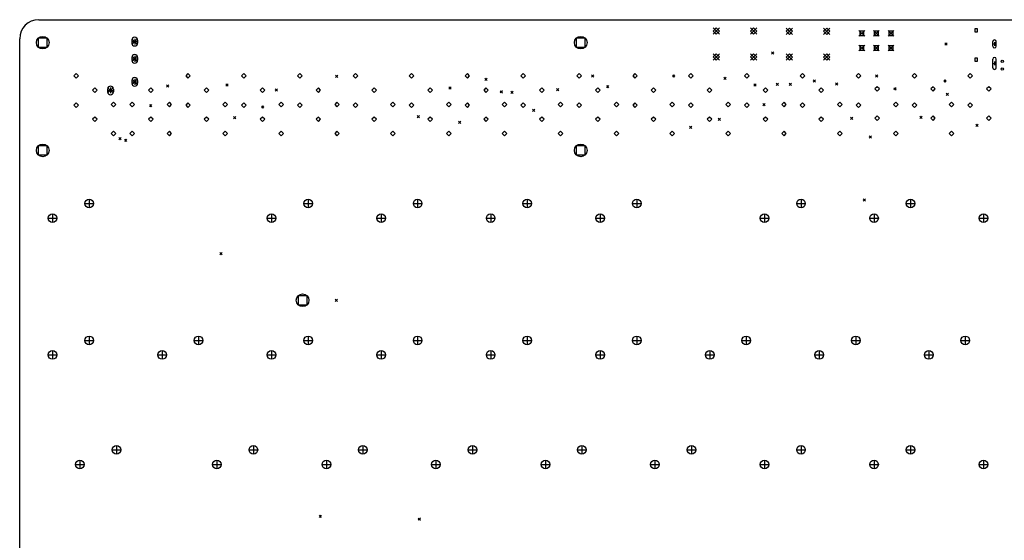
# Model space of a CAD drawing. Extents: x 35 to 385, y -237 to -55.
# Tile 7 of 8: x 37 to 208, y -146 to -55. Entities that reach past the tile are written whole.
import ezdxf

# ---------------------------------------------------------------- set-up
doc = ezdxf.new("R2010")
doc.units = 0
doc.layers.add('BLACK', color=7, linetype='CONTINUOUS')

msp = doc.modelspace()

# ---------------------------------------------------------------- linework, layer by layer
at = {"layer": 'BLACK', "linetype": 'CONTINUOUS'}
for p, q in [((40.4516, -55.3135), (381.5, -55.3135)), ((157.735, -56.7397), (158.835, -57.8397)), ((158.835, -56.7397), (157.735, -57.8397)), ((158.285, -56.7397), (157.735, -57.2897)), ((157.735, -57.2897), (158.285, -57.8397)), ((158.835, -57.2897), (158.285, -56.7397)), ((158.285, -57.8397), (158.835, -57.2897)), ((164.235, -56.7397), (165.335, -57.8397)), ((165.335, -56.7397), (164.235, -57.8397)), ((164.785, -56.7397), (164.235, -57.2897)), ((164.235, -57.2897), (164.785, -57.8397)), ((165.335, -57.2897), (164.785, -56.7397)), ((164.785, -57.8397), (165.335, -57.2897)), ((170.473, -56.7651), (171.573, -57.8651)), ((171.573, -56.7651), (170.473, -57.8651)), ((171.023, -56.7651), (170.473, -57.3151)), ((170.473, -57.3151), (171.023, -57.8651)), ((171.573, -57.3151), (171.023, -56.7651)), ((171.023, -57.8651), (171.573, -57.3151)), ((176.973, -56.7651), (178.073, -57.8651)), ((178.073, -56.7651), (176.973, -57.8651)), ((177.523, -56.7651), (176.973, -57.3151)), ((176.973, -57.3151), (177.523, -57.8651)), ((178.073, -57.3151), (177.523, -56.7651)), ((177.523, -57.8651), (178.073, -57.3151)), ((183.1, -57.1881), (184.116, -58.2041)), ((184.116, -57.1881), (183.1, -58.2041)), ((183.968, -57.3369), (183.249, -57.3369)), ((183.249, -57.3369), (183.249, -58.0553)), ((183.249, -58.0553), (183.968, -58.0553)), ((183.968, -58.0553), (183.968, -57.3369)), ((185.64, -57.1881), (186.656, -58.2041)), ((186.656, -57.1881), (185.64, -58.2041)), ((186.508, -57.3369), (185.789, -57.3369)), ((185.789, -57.3369), (185.789, -58.0553)), ((185.789, -58.0553), (186.508, -58.0553)), ((186.508, -58.0553), (186.508, -57.3369)), ((188.18, -57.1881), (189.196, -58.2041)), ((189.196, -57.1881), (188.18, -58.2041)), ((189.048, -57.3369), (188.329, -57.3369)), ((188.329, -57.3369), (188.329, -58.0553)), ((188.329, -58.0553), (189.048, -58.0553)), ((189.048, -58.0553), (189.048, -57.3369)), ((203.763, -56.9306), (203.268, -56.9306)), ((203.268, -56.9306), (203.268, -57.4256)), ((203.268, -57.4256), (203.763, -57.4256)), ((203.763, -57.4256), (203.763, -56.9306)), ((37.1475, -198.626), (37.1475, -58.6236)), ((41.9253, -58.5357), (40.3697, -58.5357)), ((40.3697, -58.5357), (40.3697, -60.0913)), ((41.9253, -60.0913), (41.9253, -58.5357)), ((56.648, -58.63), (57.648, -59.63)), ((57.648, -58.63), (56.648, -59.63)), ((56.648, -58.88), (56.648, -59.38)), ((56.648, -59.13), (57.648, -59.13)), ((57.148, -58.63), (57.148, -59.63)), ((57.648, -58.88), (57.648, -59.38)), ((135.512, -58.5357), (133.956, -58.5357)), ((133.956, -58.5357), (133.956, -60.0913)), ((135.512, -60.0913), (135.512, -58.5357)), ((183.1, -59.7281), (184.116, -60.7441)), ((184.116, -59.7281), (183.1, -60.7441)), ((183.968, -59.8769), (183.249, -59.8769)), ((183.249, -59.8769), (183.249, -60.5953)), ((183.968, -60.5953), (183.968, -59.8769)), ((185.64, -59.7281), (186.656, -60.7441)), ((186.656, -59.7281), (185.64, -60.7441)), ((186.508, -59.8769), (185.789, -59.8769)), ((185.789, -59.8769), (185.789, -60.5953)), ((186.508, -60.5953), (186.508, -59.8769)), ((188.18, -59.7281), (189.196, -60.7441)), ((189.196, -59.7281), (188.18, -60.7441)), ((189.048, -59.8769), (188.329, -59.8769)), ((188.329, -59.8769), (188.329, -60.5953)), ((189.048, -60.5953), (189.048, -59.8769)), ((198.06, -59.3503), (198.46, -59.7503)), ((198.46, -59.3503), (198.06, -59.7503)), ((206.391, -59.9377), (206.391, -59.1377)), ((206.391, -59.5377), (206.991, -59.5377)), ((206.691, -59.2377), (206.691, -59.8377)), ((206.991, -59.9377), (206.991, -59.1377)), ((40.3697, -60.0913), (41.9253, -60.0913)), ((56.648, -61.63), (57.648, -62.63)), ((57.648, -61.63), (56.648, -62.63)), ((57.148, -61.63), (57.148, -62.63)), ((133.956, -60.0913), (135.512, -60.0913)), ((157.735, -61.2397), (158.835, -62.3397)), ((158.835, -61.2397), (157.735, -62.3397)), ((158.285, -61.2397), (157.735, -61.7897)), ((158.835, -61.7897), (158.285, -61.2397)), ((164.235, -61.2397), (165.335, -62.3397)), ((165.335, -61.2397), (164.235, -62.3397)), ((164.785, -61.2397), (164.235, -61.7897)), ((165.335, -61.7897), (164.785, -61.2397)), ((167.9, -60.9), (168.3, -61.3)), ((168.3, -60.9), (167.9, -61.3)), ((170.473, -61.2651), (171.573, -62.3651)), ((171.573, -61.2651), (170.473, -62.3651)), ((171.023, -61.2651), (170.473, -61.8151)), ((171.573, -61.8151), (171.023, -61.2651)), ((176.973, -61.2651), (178.073, -62.3651)), ((178.073, -61.2651), (176.973, -62.3651)), ((177.523, -61.2651), (176.973, -61.8151)), ((178.073, -61.8151), (177.523, -61.2651)), ((183.249, -60.5953), (183.968, -60.5953)), ((185.789, -60.5953), (186.508, -60.5953)), ((188.329, -60.5953), (189.048, -60.5953)), ((56.648, -61.88), (56.648, -62.38)), ((56.648, -62.13), (57.648, -62.13)), ((57.648, -61.88), (57.648, -62.38)), ((157.735, -61.7897), (158.285, -62.3397)), ((158.285, -62.3397), (158.835, -61.7897)), ((164.235, -61.7897), (164.785, -62.3397)), ((164.785, -62.3397), (165.335, -61.7897)), ((170.473, -61.8151), (171.023, -62.3651)), ((171.023, -62.3651), (171.573, -61.8151)), ((176.973, -61.8151), (177.523, -62.3651)), ((177.523, -62.3651), (178.073, -61.8151)), ((203.763, -62.0306), (203.268, -62.0306)), ((203.268, -62.0306), (203.268, -62.5256)), ((203.268, -62.5256), (203.763, -62.5256)), ((203.763, -62.5256), (203.763, -62.0306)), ((206.391, -63.6677), (206.391, -62.1677)), ((206.391, -62.9177), (206.991, -62.9177)), ((206.691, -62.6177), (206.691, -63.2177)), ((206.991, -63.6677), (206.991, -62.1677)), ((46.9814, -64.6944), (46.5814, -65.0944)), ((47.3814, -65.0944), (46.9814, -64.6944)), ((66.418, -64.6944), (66.018, -65.0944)), ((66.818, -65.0944), (66.418, -64.6944)), ((76.1363, -64.6944), (75.7363, -65.0944)), ((76.5363, -65.0944), (76.1363, -64.6944)), ((85.8546, -64.6944), (85.4546, -65.0944)), ((86.2546, -65.0944), (85.8546, -64.6944)), ((92.0655, -64.9637), (92.4655, -65.3637)), ((92.4655, -64.9637), (92.0655, -65.3637)), ((95.5729, -64.6944), (95.1729, -65.0944)), ((95.9729, -65.0944), (95.5729, -64.6944)), ((105.291, -64.6944), (104.891, -65.0944)), ((105.691, -65.0944), (105.291, -64.6944)), ((115.009, -64.6944), (114.609, -65.0944)), ((115.409, -65.0944), (115.009, -64.6944)), ((124.728, -64.6944), (124.328, -65.0944)), ((125.128, -65.0944), (124.728, -64.6944)), ((134.446, -64.6944), (134.046, -65.0944)), ((134.846, -65.0944), (134.446, -64.6944)), ((136.6, -64.9), (137, -65.3)), ((137, -64.9), (136.6, -65.3)), ((144.164, -64.6944), (143.764, -65.0944)), ((144.564, -65.0944), (144.164, -64.6944)), ((150.663, -64.9129), (151.063, -65.3129)), ((151.063, -64.9129), (150.663, -65.3129)), ((153.883, -64.6944), (153.483, -65.0944)), ((154.283, -65.0944), (153.883, -64.6944)), ((163.601, -64.6944), (163.201, -65.0944)), ((164.001, -65.0944), (163.601, -64.6944)), ((173.319, -64.6944), (172.919, -65.0944)), ((173.719, -65.0944), (173.319, -64.6944)), ((183.038, -64.6944), (182.638, -65.0944)), ((183.438, -65.0944), (183.038, -64.6944)), ((186, -64.9), (186.4, -65.3)), ((186.4, -64.9), (186, -65.3)), ((192.756, -64.6944), (192.356, -65.0944)), ((193.156, -65.0944), (192.756, -64.6944)), ((202.474, -64.6944), (202.074, -65.0944)), ((202.874, -65.0944), (202.474, -64.6944)), ((46.5814, -65.0944), (46.9814, -65.4944)), ((46.9814, -65.4944), (47.3814, -65.0944)), ((56.648, -65.63), (57.648, -66.63)), ((57.648, -65.63), (56.648, -66.63)), ((56.648, -65.88), (56.648, -66.38)), ((56.648, -66.13), (57.648, -66.13)), ((57.148, -65.63), (57.148, -66.63)), ((57.648, -65.88), (57.648, -66.38)), ((62.6904, -66.6782), (63.0904, -67.0782)), ((63.0904, -66.6782), (62.6904, -67.0782)), ((66.018, -65.0944), (66.418, -65.4944)), ((66.418, -65.4944), (66.818, -65.0944)), ((73.0155, -66.4877), (73.4155, -66.8877)), ((73.4155, -66.4877), (73.0155, -66.8877)), ((75.7363, -65.0944), (76.1363, -65.4944)), ((76.1363, -65.4944), (76.5363, -65.0944)), ((85.4546, -65.0944), (85.8546, -65.4944)), ((85.8546, -65.4944), (86.2546, -65.0944)), ((95.1729, -65.0944), (95.5729, -65.4944)), ((95.5729, -65.4944), (95.9729, -65.0944)), ((104.891, -65.0944), (105.291, -65.4944)), ((105.291, -65.4944), (105.691, -65.0944)), ((114.609, -65.0944), (115.009, -65.4944)), ((115.009, -65.4944), (115.409, -65.0944)), ((118.037, -65.5098), (118.437, -65.9098)), ((118.437, -65.5098), (118.037, -65.9098)), ((124.328, -65.0944), (124.728, -65.4944)), ((124.728, -65.4944), (125.128, -65.0944)), ((134.046, -65.0944), (134.446, -65.4944)), ((134.446, -65.4944), (134.846, -65.0944)), ((139.183, -66.7671), (139.582, -67.1671)), ((139.582, -66.7671), (139.183, -67.1671)), ((143.764, -65.0944), (144.164, -65.4944)), ((144.164, -65.4944), (144.564, -65.0944)), ((153.483, -65.0944), (153.883, -65.4944)), ((153.883, -65.4944), (154.283, -65.0944)), ((159.6, -65.3), (160, -65.7)), ((160, -65.3), (159.6, -65.7)), ((163.201, -65.0944), (163.601, -65.4944)), ((163.601, -65.4944), (164.001, -65.0944)), ((164.837, -66.4877), (165.237, -66.8877)), ((165.237, -66.4877), (164.837, -66.8877)), ((168.723, -66.3861), (169.123, -66.7861)), ((169.123, -66.3861), (168.723, -66.7861)), ((170.958, -66.3861), (171.358, -66.7861)), ((171.358, -66.3861), (170.958, -66.7861)), ((172.919, -65.0944), (173.319, -65.4944)), ((173.319, -65.4944), (173.719, -65.0944)), ((175.149, -65.7765), (175.549, -66.1765)), ((175.549, -65.7765), (175.149, -66.1765)), ((179.035, -66.2845), (179.435, -66.6845)), ((179.435, -66.2845), (179.035, -66.6845)), ((182.638, -65.0944), (183.038, -65.4944)), ((183.038, -65.4944), (183.438, -65.0944)), ((192.356, -65.0944), (192.756, -65.4944)), ((192.756, -65.4944), (193.156, -65.0944)), ((197.85, -65.8), (198.25, -66.2)), ((198.25, -65.8), (197.85, -66.2)), ((202.074, -65.0944), (202.474, -65.4944)), ((202.474, -65.4944), (202.874, -65.0944)), ((50.2208, -67.1747), (49.8208, -67.5747)), ((49.8208, -67.5747), (50.2208, -67.9747)), ((50.6208, -67.5747), (50.2208, -67.1747)), ((50.2208, -67.9747), (50.6208, -67.5747)), ((52.448, -67.13), (53.448, -68.13)), ((53.448, -67.13), (52.448, -68.13)), ((52.448, -67.38), (52.448, -67.88)), ((52.448, -67.63), (53.448, -67.63)), ((52.948, -67.13), (52.948, -68.13)), ((53.448, -67.38), (53.448, -67.88)), ((59.9391, -67.1747), (59.5391, -67.5747)), ((59.5391, -67.5747), (59.9391, -67.9747)), ((60.3391, -67.5747), (59.9391, -67.1747)), ((59.9391, -67.9747), (60.3391, -67.5747)), ((69.6574, -67.1747), (69.2574, -67.5747)), ((69.2574, -67.5747), (69.6574, -67.9747)), ((70.0574, -67.5747), (69.6574, -67.1747)), ((69.6574, -67.9747), (70.0574, -67.5747)), ((79.3757, -67.1747), (78.9757, -67.5747)), ((78.9757, -67.5747), (79.3757, -67.9747)), ((79.7757, -67.5747), (79.3757, -67.1747)), ((79.3757, -67.9747), (79.7757, -67.5747)), ((81.6, -67.3755), (82, -67.7755)), ((82, -67.3755), (81.6, -67.7755)), ((89.094, -67.1747), (88.694, -67.5747)), ((88.694, -67.5747), (89.094, -67.9747)), ((89.494, -67.5747), (89.094, -67.1747)), ((89.094, -67.9747), (89.494, -67.5747)), ((98.8123, -67.1747), (98.4123, -67.5747)), ((98.4123, -67.5747), (98.8123, -67.9747)), ((99.2123, -67.5747), (98.8123, -67.1747)), ((98.8123, -67.9747), (99.2123, -67.5747)), ((108.531, -67.1747), (108.131, -67.5747)), ((108.131, -67.5747), (108.531, -67.9747)), ((108.931, -67.5747), (108.531, -67.1747)), ((108.531, -67.9747), (108.931, -67.5747)), ((111.776, -67.0211), (112.176, -67.4211)), ((112.176, -67.0211), (111.776, -67.4211)), ((118.249, -67.1747), (117.849, -67.5747)), ((117.849, -67.5747), (118.249, -67.9747)), ((118.649, -67.5747), (118.249, -67.1747)), ((118.249, -67.9747), (118.649, -67.5747)), ((120.729, -67.6688), (121.129, -68.0688)), ((121.129, -67.6688), (120.729, -68.0688)), ((122.596, -67.7577), (122.996, -68.1577)), ((122.996, -67.7577), (122.596, -68.1577)), ((127.967, -67.1747), (127.567, -67.5747)), ((127.567, -67.5747), (127.967, -67.9747)), ((128.367, -67.5747), (127.967, -67.1747)), ((127.967, -67.9747), (128.367, -67.5747)), ((130.5, -67.3), (130.9, -67.7)), ((130.9, -67.3), (130.5, -67.7)), ((137.686, -67.1747), (137.286, -67.5747)), ((137.286, -67.5747), (137.686, -67.9747)), ((138.086, -67.5747), (137.686, -67.1747)), ((137.686, -67.9747), (138.086, -67.5747)), ((147.404, -67.1747), (147.004, -67.5747)), ((147.004, -67.5747), (147.404, -67.9747)), ((147.804, -67.5747), (147.404, -67.1747)), ((147.404, -67.9747), (147.804, -67.5747)), ((157.122, -67.1747), (156.722, -67.5747)), ((156.722, -67.5747), (157.122, -67.9747)), ((157.522, -67.5747), (157.122, -67.1747)), ((157.122, -67.9747), (157.522, -67.5747)), ((166.84, -67.1747), (166.44, -67.5747)), ((166.44, -67.5747), (166.84, -67.9747)), ((167.24, -67.5747), (166.84, -67.1747)), ((166.84, -67.9747), (167.24, -67.5747)), ((176.559, -67.1747), (176.159, -67.5747)), ((176.159, -67.5747), (176.559, -67.9747)), ((176.959, -67.5747), (176.559, -67.1747)), ((176.559, -67.9747), (176.959, -67.5747)), ((186.277, -66.9735), (185.877, -67.3735)), ((185.877, -67.3735), (186.277, -67.7735)), ((186.677, -67.3735), (186.277, -66.9735)), ((186.277, -67.7735), (186.677, -67.3735)), ((189.2, -67.15), (189.6, -67.55)), ((189.6, -67.15), (189.2, -67.55)), ((195.995, -66.9735), (195.595, -67.3735)), ((195.595, -67.3735), (195.995, -67.7735)), ((196.395, -67.3735), (195.995, -66.9735)), ((195.995, -67.7735), (196.395, -67.3735)), ((198.288, -68.0879), (198.688, -68.4879)), ((198.688, -68.0879), (198.288, -68.4879)), ((205.714, -66.9735), (205.314, -67.3735)), ((205.314, -67.3735), (205.714, -67.7735)), ((206.114, -67.3735), (205.714, -66.9735)), ((205.714, -67.7735), (206.114, -67.3735)), ((46.9814, -69.7744), (46.5814, -70.1744)), ((46.5814, -70.1744), (46.9814, -70.5744)), ((47.3814, -70.1744), (46.9814, -69.7744)), ((46.9814, -70.5744), (47.3814, -70.1744)), ((53.4603, -69.6549), (53.0603, -70.0549)), ((53.0603, -70.0549), (53.4603, -70.4549)), ((53.8603, -70.0549), (53.4603, -69.6549)), ((53.4603, -70.4549), (53.8603, -70.0549)), ((56.6997, -69.6549), (56.2997, -70.0549)), ((56.2997, -70.0549), (56.6997, -70.4549)), ((57.0997, -70.0549), (56.6997, -69.6549)), ((56.6997, -70.4549), (57.0997, -70.0549)), ((59.7, -70.1), (60.1, -70.5)), ((60.1, -70.1), (59.7, -70.5)), ((63.1786, -69.6549), (62.7786, -70.0549)), ((62.7786, -70.0549), (63.1786, -70.4549)), ((63.5786, -70.0549), (63.1786, -69.6549)), ((63.1786, -70.4549), (63.5786, -70.0549)), ((66.418, -69.7744), (66.018, -70.1744)), ((66.018, -70.1744), (66.418, -70.5744)), ((66.818, -70.1744), (66.418, -69.7744)), ((66.418, -70.5744), (66.818, -70.1744)), ((72.8969, -69.6549), (72.4969, -70.0549)), ((72.4969, -70.0549), (72.8969, -70.4549)), ((73.2969, -70.0549), (72.8969, -69.6549)), ((72.8969, -70.4549), (73.2969, -70.0549)), ((76.1363, -69.7744), (75.7363, -70.1744)), ((75.7363, -70.1744), (76.1363, -70.5744)), ((76.5363, -70.1744), (76.1363, -69.7744)), ((76.1363, -70.5744), (76.5363, -70.1744)), ((82.6152, -69.6549), (82.2152, -70.0549)), ((82.2152, -70.0549), (82.6152, -70.4549)), ((83.0152, -70.0549), (82.6152, -69.6549)), ((82.6152, -70.4549), (83.0152, -70.0549)), ((85.8546, -69.7744), (85.4546, -70.1744)), ((85.4546, -70.1744), (85.8546, -70.5744)), ((86.2546, -70.1744), (85.8546, -69.7744)), ((85.8546, -70.5744), (86.2546, -70.1744)), ((92.3335, -69.6549), (91.9335, -70.0549)), ((91.9335, -70.0549), (92.3335, -70.4549)), ((92.7335, -70.0549), (92.3335, -69.6549)), ((92.3335, -70.4549), (92.7335, -70.0549)), ((95.5729, -69.7744), (95.1729, -70.1744)), ((95.1729, -70.1744), (95.5729, -70.5744)), ((95.9729, -70.1744), (95.5729, -69.7744)), ((95.5729, -70.5744), (95.9729, -70.1744)), ((102.052, -69.6549), (101.652, -70.0549)), ((101.652, -70.0549), (102.052, -70.4549)), ((102.452, -70.0549), (102.052, -69.6549)), ((102.052, -70.4549), (102.452, -70.0549)), ((105.291, -69.7744), (104.891, -70.1744)), ((104.891, -70.1744), (105.291, -70.5744)), ((105.691, -70.1744), (105.291, -69.7744)), ((105.291, -70.5744), (105.691, -70.1744)), ((111.77, -69.6549), (111.37, -70.0549)), ((111.37, -70.0549), (111.77, -70.4549)), ((112.17, -70.0549), (111.77, -69.6549)), ((111.77, -70.4549), (112.17, -70.0549)), ((115.009, -69.7744), (114.609, -70.1744)), ((114.609, -70.1744), (115.009, -70.5744)), ((115.409, -70.1744), (115.009, -69.7744)), ((115.009, -70.5744), (115.409, -70.1744)), ((121.488, -69.6549), (121.088, -70.0549)), ((121.088, -70.0549), (121.488, -70.4549)), ((121.888, -70.0549), (121.488, -69.6549)), ((121.488, -70.4549), (121.888, -70.0549)), ((124.728, -69.7744), (124.328, -70.1744)), ((124.328, -70.1744), (124.728, -70.5744)), ((125.128, -70.1744), (124.728, -69.7744)), ((124.728, -70.5744), (125.128, -70.1744)), ((131.207, -69.6549), (130.807, -70.0549)), ((130.807, -70.0549), (131.207, -70.4549)), ((131.607, -70.0549), (131.207, -69.6549)), ((131.207, -70.4549), (131.607, -70.0549)), ((134.446, -69.7744), (134.046, -70.1744)), ((134.046, -70.1744), (134.446, -70.5744)), ((134.846, -70.1744), (134.446, -69.7744)), ((134.446, -70.5744), (134.846, -70.1744)), ((140.925, -69.6549), (140.525, -70.0549)), ((140.525, -70.0549), (140.925, -70.4549)), ((141.325, -70.0549), (140.925, -69.6549)), ((140.925, -70.4549), (141.325, -70.0549)), ((144.164, -69.7744), (143.764, -70.1744)), ((143.764, -70.1744), (144.164, -70.5744)), ((144.564, -70.1744), (144.164, -69.7744)), ((144.164, -70.5744), (144.564, -70.1744)), ((150.643, -69.6549), (150.243, -70.0549)), ((150.243, -70.0549), (150.643, -70.4549)), ((151.043, -70.0549), (150.643, -69.6549)), ((150.643, -70.4549), (151.043, -70.0549)), ((153.883, -69.7744), (153.483, -70.1744)), ((153.483, -70.1744), (153.883, -70.5744)), ((154.283, -70.1744), (153.883, -69.7744)), ((153.883, -70.5744), (154.283, -70.1744)), ((160.362, -69.6549), (159.962, -70.0549)), ((159.962, -70.0549), (160.362, -70.4549)), ((160.762, -70.0549), (160.362, -69.6549)), ((160.362, -70.4549), (160.762, -70.0549)), ((163.601, -69.7744), (163.201, -70.1744)), ((163.201, -70.1744), (163.601, -70.5744)), ((164.001, -70.1744), (163.601, -69.7744)), ((163.601, -70.5744), (164.001, -70.1744)), ((166.411, -69.8913), (166.811, -70.2913)), ((166.811, -69.8913), (166.411, -70.2913)), ((170.08, -69.6549), (169.68, -70.0549)), ((169.68, -70.0549), (170.08, -70.4549)), ((170.48, -70.0549), (170.08, -69.6549)), ((170.08, -70.4549), (170.48, -70.0549)), ((173.319, -69.7744), (172.919, -70.1744)), ((172.919, -70.1744), (173.319, -70.5744)), ((173.719, -70.1744), (173.319, -69.7744)), ((173.319, -70.5744), (173.719, -70.1744)), ((179.798, -69.6549), (179.398, -70.0549)), ((179.398, -70.0549), (179.798, -70.4549)), ((180.198, -70.0549), (179.798, -69.6549)), ((179.798, -70.4549), (180.198, -70.0549)), ((183.038, -69.7744), (182.638, -70.1744)), ((182.638, -70.1744), (183.038, -70.5744)), ((183.438, -70.1744), (183.038, -69.7744)), ((183.038, -70.5744), (183.438, -70.1744)), ((189.516, -69.6549), (189.116, -70.0549)), ((189.116, -70.0549), (189.516, -70.4549)), ((189.916, -70.0549), (189.516, -69.6549)), ((189.516, -70.4549), (189.916, -70.0549)), ((192.756, -69.7744), (192.356, -70.1744)), ((192.356, -70.1744), (192.756, -70.5744)), ((193.156, -70.1744), (192.756, -69.7744)), ((192.756, -70.5744), (193.156, -70.1744)), ((199.235, -69.6549), (198.835, -70.0549)), ((198.835, -70.0549), (199.235, -70.4549)), ((199.635, -70.0549), (199.235, -69.6549)), ((199.235, -70.4549), (199.635, -70.0549)), ((202.474, -69.7744), (202.074, -70.1744)), ((202.074, -70.1744), (202.474, -70.5744)), ((202.874, -70.1744), (202.474, -69.7744)), ((202.474, -70.5744), (202.874, -70.1744)), ((79.175, -70.285), (79.575, -70.685)), ((79.575, -70.285), (79.175, -70.685)), ((126.343, -70.8946), (126.743, -71.2946)), ((126.743, -70.8946), (126.343, -71.2946)), ((50.2208, -72.2547), (49.8208, -72.6547)), ((49.8208, -72.6547), (50.2208, -73.0547)), ((50.6208, -72.6547), (50.2208, -72.2547)), ((50.2208, -73.0547), (50.6208, -72.6547)), ((59.9391, -72.2547), (59.5391, -72.6547)), ((59.5391, -72.6547), (59.9391, -73.0547)), ((60.3391, -72.6547), (59.9391, -72.2547)), ((59.9391, -73.0547), (60.3391, -72.6547)), ((69.6574, -72.2547), (69.2574, -72.6547)), ((69.2574, -72.6547), (69.6574, -73.0547)), ((70.0574, -72.6547), (69.6574, -72.2547)), ((69.6574, -73.0547), (70.0574, -72.6547)), ((74.349, -72.19), (74.749, -72.59)), ((74.749, -72.19), (74.349, -72.59)), ((79.3757, -72.2547), (78.9757, -72.6547)), ((78.9757, -72.6547), (79.3757, -73.0547)), ((79.7757, -72.6547), (79.3757, -72.2547)), ((79.3757, -73.0547), (79.7757, -72.6547)), ((89.094, -72.2547), (88.694, -72.6547)), ((88.694, -72.6547), (89.094, -73.0547)), ((89.494, -72.6547), (89.094, -72.2547)), ((89.094, -73.0547), (89.494, -72.6547)), ((98.8123, -72.2547), (98.4123, -72.6547)), ((98.4123, -72.6547), (98.8123, -73.0547)), ((99.2123, -72.6547), (98.8123, -72.2547)), ((98.8123, -73.0547), (99.2123, -72.6547)), ((106.289, -71.9741), (106.689, -72.3741)), ((106.689, -71.9741), (106.289, -72.3741)), ((108.531, -72.2547), (108.131, -72.6547)), ((108.131, -72.6547), (108.531, -73.0547)), ((108.931, -72.6547), (108.531, -72.2547)), ((108.531, -73.0547), (108.931, -72.6547)), ((113.452, -72.9647), (113.852, -73.3647)), ((113.852, -72.9647), (113.452, -73.3647)), ((118.249, -72.2547), (117.849, -72.6547)), ((117.849, -72.6547), (118.249, -73.0547)), ((118.649, -72.6547), (118.249, -72.2547)), ((118.249, -73.0547), (118.649, -72.6547)), ((127.967, -72.2547), (127.567, -72.6547)), ((127.567, -72.6547), (127.967, -73.0547)), ((128.367, -72.6547), (127.967, -72.2547)), ((127.967, -73.0547), (128.367, -72.6547)), ((137.686, -72.2547), (137.286, -72.6547)), ((137.286, -72.6547), (137.686, -73.0547)), ((138.086, -72.6547), (137.686, -72.2547)), ((137.686, -73.0547), (138.086, -72.6547)), ((147.404, -72.2547), (147.004, -72.6547)), ((147.004, -72.6547), (147.404, -73.0547)), ((147.804, -72.6547), (147.404, -72.2547)), ((147.404, -73.0547), (147.804, -72.6547)), ((157.122, -72.2547), (156.722, -72.6547)), ((156.722, -72.6547), (157.122, -73.0547)), ((157.522, -72.6547), (157.122, -72.2547)), ((157.122, -73.0547), (157.522, -72.6547)), ((158.613, -72.4821), (159.013, -72.8821)), ((159.013, -72.4821), (158.613, -72.8821)), ((166.84, -72.2547), (166.44, -72.6547)), ((166.44, -72.6547), (166.84, -73.0547)), ((167.24, -72.6547), (166.84, -72.2547)), ((166.84, -73.0547), (167.24, -72.6547)), ((176.559, -72.2547), (176.159, -72.6547)), ((176.159, -72.6547), (176.559, -73.0547)), ((176.959, -72.6547), (176.559, -72.2547)), ((176.559, -73.0547), (176.959, -72.6547)), ((181.626, -72.2789), (182.026, -72.6789)), ((182.026, -72.2789), (181.626, -72.6789)), ((186.277, -72.0535), (185.877, -72.4535)), ((185.877, -72.4535), (186.277, -72.8535)), ((186.677, -72.4535), (186.277, -72.0535)), ((186.277, -72.8535), (186.677, -72.4535)), ((193.691, -72.1011), (194.091, -72.5011)), ((194.091, -72.1011), (193.691, -72.5011)), ((195.995, -72.0535), (195.595, -72.4535)), ((195.595, -72.4535), (195.995, -72.8535)), ((196.395, -72.4535), (195.995, -72.0535)), ((195.995, -72.8535), (196.395, -72.4535)), ((203.47, -73.5235), (203.87, -73.9235)), ((203.87, -73.5235), (203.47, -73.9235)), ((205.714, -72.0535), (205.314, -72.4535)), ((205.314, -72.4535), (205.714, -72.8535)), ((206.114, -72.4535), (205.714, -72.0535)), ((205.714, -72.8535), (206.114, -72.4535)), ((53.4603, -74.7349), (53.0603, -75.1349)), ((53.0603, -75.1349), (53.4603, -75.5349)), ((53.8603, -75.1349), (53.4603, -74.7349)), ((53.4603, -75.5349), (53.8603, -75.1349)), ((56.6997, -74.7349), (56.2997, -75.1349)), ((56.2997, -75.1349), (56.6997, -75.5349)), ((57.0997, -75.1349), (56.6997, -74.7349)), ((56.6997, -75.5349), (57.0997, -75.1349)), ((63.1786, -74.7349), (62.7786, -75.1349)), ((62.7786, -75.1349), (63.1786, -75.5349)), ((63.5786, -75.1349), (63.1786, -74.7349)), ((63.1786, -75.5349), (63.5786, -75.1349)), ((72.8969, -74.7349), (72.4969, -75.1349)), ((72.4969, -75.1349), (72.8969, -75.5349)), ((73.2969, -75.1349), (72.8969, -74.7349)), ((72.8969, -75.5349), (73.2969, -75.1349)), ((82.6152, -74.7349), (82.2152, -75.1349)), ((82.2152, -75.1349), (82.6152, -75.5349)), ((83.0152, -75.1349), (82.6152, -74.7349)), ((82.6152, -75.5349), (83.0152, -75.1349)), ((92.3335, -74.7349), (91.9335, -75.1349)), ((91.9335, -75.1349), (92.3335, -75.5349)), ((92.7335, -75.1349), (92.3335, -74.7349)), ((92.3335, -75.5349), (92.7335, -75.1349)), ((102.052, -74.7349), (101.652, -75.1349)), ((101.652, -75.1349), (102.052, -75.5349)), ((102.452, -75.1349), (102.052, -74.7349)), ((102.052, -75.5349), (102.452, -75.1349)), ((111.77, -74.7349), (111.37, -75.1349)), ((111.37, -75.1349), (111.77, -75.5349)), ((112.17, -75.1349), (111.77, -74.7349)), ((111.77, -75.5349), (112.17, -75.1349)), ((121.488, -74.7349), (121.088, -75.1349)), ((121.088, -75.1349), (121.488, -75.5349)), ((121.888, -75.1349), (121.488, -74.7349)), ((121.488, -75.5349), (121.888, -75.1349)), ((131.207, -74.7349), (130.807, -75.1349)), ((130.807, -75.1349), (131.207, -75.5349)), ((131.607, -75.1349), (131.207, -74.7349)), ((131.207, -75.5349), (131.607, -75.1349)), ((140.925, -74.7349), (140.525, -75.1349)), ((140.525, -75.1349), (140.925, -75.5349)), ((141.325, -75.1349), (140.925, -74.7349)), ((140.925, -75.5349), (141.325, -75.1349)), ((150.643, -74.7349), (150.243, -75.1349)), ((150.243, -75.1349), (150.643, -75.5349)), ((151.043, -75.1349), (150.643, -74.7349)), ((150.643, -75.5349), (151.043, -75.1349)), ((153.635, -73.8537), (154.035, -74.2537)), ((154.035, -73.8537), (153.635, -74.2537)), ((160.362, -74.7349), (159.962, -75.1349)), ((159.962, -75.1349), (160.362, -75.5349)), ((160.762, -75.1349), (160.362, -74.7349)), ((160.362, -75.5349), (160.762, -75.1349)), ((170.08, -74.7349), (169.68, -75.1349)), ((169.68, -75.1349), (170.08, -75.5349)), ((170.48, -75.1349), (170.08, -74.7349)), ((170.08, -75.5349), (170.48, -75.1349)), ((179.798, -74.7349), (179.398, -75.1349)), ((179.398, -75.1349), (179.798, -75.5349)), ((180.198, -75.1349), (179.798, -74.7349)), ((179.798, -75.5349), (180.198, -75.1349)), ((189.516, -74.7349), (189.116, -75.1349)), ((189.116, -75.1349), (189.516, -75.5349)), ((189.916, -75.1349), (189.516, -74.7349)), ((189.516, -75.5349), (189.916, -75.1349)), ((199.235, -74.7349), (198.835, -75.1349)), ((198.835, -75.1349), (199.235, -75.5349)), ((199.635, -75.1349), (199.235, -74.7349)), ((199.235, -75.5349), (199.635, -75.1349)), ((54.4, -75.8), (54.8, -76.2)), ((54.8, -75.8), (54.4, -76.2)), ((55.3482, -76.1161), (55.7482, -76.5161)), ((55.7482, -76.1161), (55.3482, -76.5161)), ((184.903, -75.5301), (185.302, -75.9301)), ((185.302, -75.5301), (184.903, -75.9301)), ((41.9253, -77.2857), (40.3697, -77.2857)), ((40.3697, -77.2857), (40.3697, -78.8413)), ((41.9253, -78.8413), (41.9253, -77.2857)), ((135.512, -77.2857), (133.956, -77.2857)), ((133.956, -77.2857), (133.956, -78.8413)), ((135.512, -78.8413), (135.512, -77.2857)), ((40.3697, -78.8413), (41.9253, -78.8413)), ((133.956, -78.8413), (135.512, -78.8413)), ((48.4625, -87.3125), (49.9625, -87.3125)), ((49.2125, -86.5625), (49.2125, -88.0625)), ((86.5625, -87.3125), (88.0625, -87.3125)), ((87.3125, -86.5625), (87.3125, -88.0625)), ((105.612, -87.3125), (107.112, -87.3125)), ((106.362, -86.5625), (106.362, -88.0625)), ((124.662, -87.3125), (126.162, -87.3125)), ((125.412, -86.5625), (125.412, -88.0625)), ((143.713, -87.3125), (145.213, -87.3125)), ((144.463, -86.5625), (144.463, -88.0625)), ((172.287, -87.3125), (173.787, -87.3125)), ((173.037, -86.5625), (173.037, -88.0625)), ((183.836, -86.4775), (184.236, -86.8775)), ((184.236, -86.4775), (183.836, -86.8775)), ((191.337, -87.3125), (192.837, -87.3125)), ((192.087, -86.5625), (192.087, -88.0625)), ((42.1125, -89.8525), (43.6125, -89.8525)), ((42.8625, -89.1025), (42.8625, -90.6025)), ((80.2125, -89.8525), (81.7125, -89.8525)), ((80.9625, -89.1025), (80.9625, -90.6025)), ((99.2625, -89.8525), (100.762, -89.8525)), ((100.012, -89.1025), (100.012, -90.6025)), ((118.312, -89.8525), (119.812, -89.8525)), ((119.062, -89.1025), (119.062, -90.6025)), ((137.362, -89.8525), (138.862, -89.8525)), ((138.112, -89.1025), (138.112, -90.6025)), ((165.938, -89.8525), (167.438, -89.8525)), ((166.688, -89.1025), (166.688, -90.6025)), ((184.987, -89.8525), (186.487, -89.8525)), ((185.737, -89.1025), (185.737, -90.6025)), ((204.037, -89.8525), (205.537, -89.8525)), ((204.787, -89.1025), (204.787, -90.6025)), ((71.936, -95.812), (72.336, -96.212)), ((72.336, -95.812), (71.936, -96.212)), ((87.1378, -103.375), (85.5822, -103.375)), ((85.5822, -103.375), (85.5822, -104.931)), ((87.1378, -104.931), (87.1378, -103.375)), ((92.002, -103.94), (92.402, -104.34)), ((92.402, -103.94), (92.002, -104.34)), ((85.5822, -104.931), (87.1378, -104.931)), ((48.4625, -111.125), (49.9625, -111.125)), ((49.2125, -110.375), (49.2125, -111.875)), ((67.5125, -111.125), (69.0125, -111.125)), ((68.2625, -110.375), (68.2625, -111.875)), ((86.5625, -111.125), (88.0625, -111.125)), ((87.3125, -110.375), (87.3125, -111.875)), ((105.612, -111.125), (107.112, -111.125)), ((106.362, -110.375), (106.362, -111.875)), ((124.662, -111.125), (126.162, -111.125)), ((125.412, -110.375), (125.412, -111.875)), ((143.713, -111.125), (145.213, -111.125)), ((144.463, -110.375), (144.463, -111.875)), ((162.762, -111.125), (164.262, -111.125)), ((163.512, -110.375), (163.512, -111.875)), ((181.812, -111.125), (183.312, -111.125)), ((182.562, -110.375), (182.562, -111.875)), ((200.862, -111.125), (202.362, -111.125)), ((201.612, -110.375), (201.612, -111.875)), ((42.8625, -112.915), (42.8625, -114.415)), ((61.9125, -112.915), (61.9125, -114.415)), ((80.9625, -112.915), (80.9625, -114.415)), ((100.012, -112.915), (100.012, -114.415)), ((119.062, -112.915), (119.062, -114.415)), ((138.112, -112.915), (138.112, -114.415)), ((157.162, -112.915), (157.162, -114.415)), ((176.213, -112.915), (176.213, -114.415)), ((195.262, -112.915), (195.262, -114.415)), ((42.1125, -113.665), (43.6125, -113.665)), ((61.1625, -113.665), (62.6625, -113.665)), ((80.2125, -113.665), (81.7125, -113.665)), ((99.2625, -113.665), (100.762, -113.665)), ((118.312, -113.665), (119.812, -113.665)), ((137.362, -113.665), (138.862, -113.665)), ((156.412, -113.665), (157.912, -113.665)), ((175.463, -113.665), (176.963, -113.665)), ((194.512, -113.665), (196.012, -113.665)), ((53.975, -129.425), (53.975, -130.925)), ((77.7875, -129.425), (77.7875, -130.925)), ((96.8375, -129.425), (96.8375, -130.925)), ((115.887, -129.425), (115.887, -130.925)), ((134.938, -129.425), (134.938, -130.925)), ((153.987, -129.425), (153.987, -130.925)), ((173.037, -129.425), (173.037, -130.925)), ((192.087, -129.425), (192.087, -130.925)), ((53.225, -130.175), (54.725, -130.175)), ((77.0375, -130.175), (78.5375, -130.175)), ((96.0875, -130.175), (97.5875, -130.175)), ((115.137, -130.175), (116.637, -130.175)), ((134.188, -130.175), (135.688, -130.175)), ((153.237, -130.175), (154.737, -130.175)), ((172.287, -130.175), (173.787, -130.175)), ((191.337, -130.175), (192.837, -130.175)), ((46.875, -132.715), (48.375, -132.715)), ((47.625, -131.965), (47.625, -133.465)), ((70.6875, -132.715), (72.1875, -132.715)), ((71.4375, -131.965), (71.4375, -133.465)), ((89.7375, -132.715), (91.2375, -132.715)), ((90.4875, -131.965), (90.4875, -133.465)), ((108.787, -132.715), (110.287, -132.715)), ((109.537, -131.965), (109.537, -133.465)), ((127.837, -132.715), (129.338, -132.715)), ((128.588, -131.965), (128.588, -133.465)), ((146.887, -132.715), (148.387, -132.715)), ((147.637, -131.965), (147.637, -133.465)), ((165.938, -132.715), (167.438, -132.715)), ((166.688, -131.965), (166.688, -133.465)), ((184.987, -132.715), (186.487, -132.715)), ((185.737, -131.965), (185.737, -133.465)), ((204.037, -132.715), (205.537, -132.715)), ((204.787, -131.965), (204.787, -133.465)), ((89.208, -141.532), (89.608, -141.932)), ((89.608, -141.532), (89.208, -141.932)), ((106.48, -142.04), (106.88, -142.44)), ((106.88, -142.04), (106.48, -142.44))]:
    msp.add_line(p, q, dxfattribs=at)
at = {"layer": 'BLACK'}
for centre, radius in [((41.1475, -59.3135), 1.1), ((134.734, -59.3135), 1.1), ((208.036, -62.5727), 0.2), ((208.041, -63.8977), 0.2), ((41.1475, -78.0635), 1.1), ((134.734, -78.0635), 1.1), ((49.2125, -87.3125), 0.75), ((87.3125, -87.3125), 0.75), ((106.362, -87.3125), 0.75), ((125.412, -87.3125), 0.75), ((144.463, -87.3125), 0.75), ((173.037, -87.3125), 0.75), ((192.087, -87.3125), 0.75), ((42.8625, -89.8525), 0.75), ((80.9625, -89.8525), 0.75), ((100.012, -89.8525), 0.75), ((119.062, -89.8525), 0.75), ((138.112, -89.8525), 0.75), ((166.688, -89.8525), 0.75), ((185.737, -89.8525), 0.75), ((204.787, -89.8525), 0.75), ((86.36, -104.153), 1.1), ((49.2125, -111.125), 0.75), ((68.2625, -111.125), 0.75), ((87.3125, -111.125), 0.75), ((106.362, -111.125), 0.75), ((125.412, -111.125), 0.75), ((144.463, -111.125), 0.75), ((163.512, -111.125), 0.75), ((182.562, -111.125), 0.75), ((201.612, -111.125), 0.75), ((42.8625, -113.665), 0.75), ((61.9125, -113.665), 0.75), ((80.9625, -113.665), 0.75), ((100.012, -113.665), 0.75), ((119.062, -113.665), 0.75), ((138.112, -113.665), 0.75), ((157.162, -113.665), 0.75), ((176.213, -113.665), 0.75), ((195.262, -113.665), 0.75), ((53.975, -130.175), 0.75), ((77.7875, -130.175), 0.75), ((96.8375, -130.175), 0.75), ((115.887, -130.175), 0.75), ((134.938, -130.175), 0.75), ((153.987, -130.175), 0.75), ((173.037, -130.175), 0.75), ((192.087, -130.175), 0.75), ((47.625, -132.715), 0.75), ((71.4375, -132.715), 0.75), ((90.4875, -132.715), 0.75), ((109.537, -132.715), 0.75), ((128.588, -132.715), 0.75), ((147.637, -132.715), 0.75), ((166.688, -132.715), 0.75), ((185.737, -132.715), 0.75), ((204.787, -132.715), 0.75)]:
    msp.add_circle(centre, radius, dxfattribs=at)
for centre, radius, start, end in [((40.4546, -58.6206), 3.3071, -269.948, -179.948), ((57.148, -58.88), 0.5, 0, 180), ((57.148, -59.38), 0.5, 180, 360), ((206.691, -59.1377), 0.3, 360, 540), ((57.148, -61.88), 0.5, 0, 180), ((206.691, -59.9377), 0.3, 180, 360), ((57.148, -62.38), 0.5, 180, 360), ((206.691, -62.1677), 0.3, 360, 540), ((206.691, -63.6677), 0.3, 180, 360), ((57.148, -65.88), 0.5, 0, 180), ((57.148, -66.38), 0.5, 180, 360), ((52.948, -67.38), 0.5, 0, 180), ((52.948, -67.88), 0.5, 180, 360)]:
    msp.add_arc(centre, radius, start, end, dxfattribs=at)

doc.saveas('drawing.dxf')
